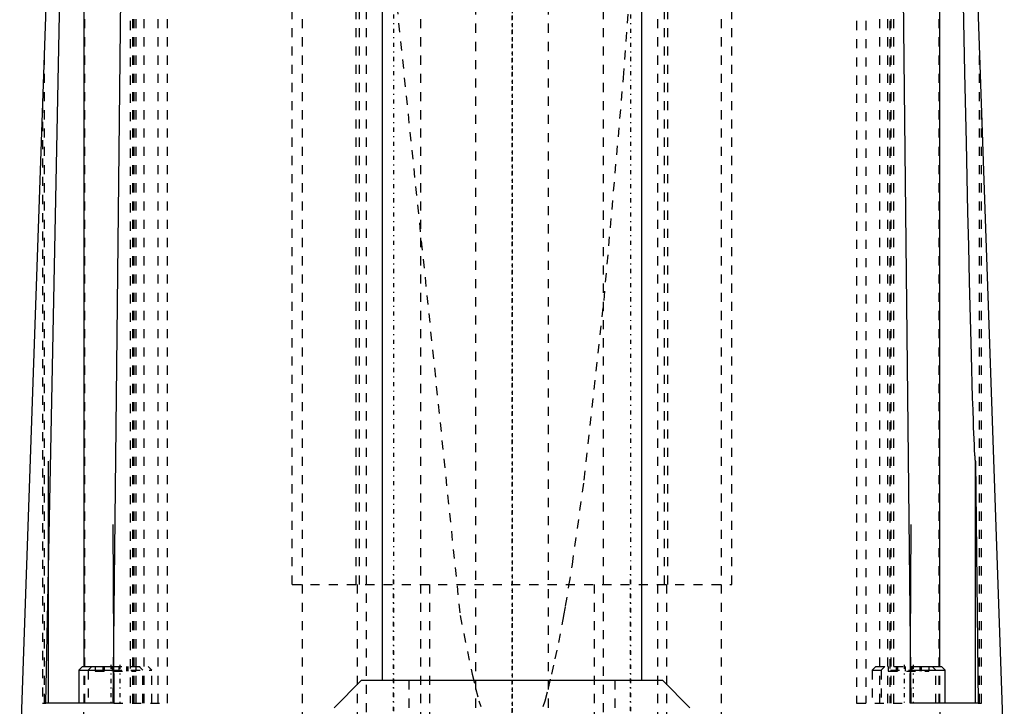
# Model space of a CAD drawing. Extents: x -54 to 54, y -3 to 544.
# Tile 3 of 5: x -54 to 54, y 169 to 244. Entities that reach past the tile are written whole.
import ezdxf

# ---------------------------------------------------------------- set-up
doc = ezdxf.new("R2010")
doc.units = 0
doc.linetypes.add('CENTER', pattern=[1.5, 0.45, -0.5, 0.05, -0.5])
doc.linetypes.add('DASHED', pattern=[2, 1, -1])
for name, color, linetype in [('AM_0', 7, 'CONTINUOUS'), ('AM_3', 7, 'DASHED'), ('AM_7', 7, 'CENTER')]:
    doc.layers.add(name, color=color, linetype=linetype)

msp = doc.modelspace()

# ---------------------------------------------------------------- linework, layer by layer
at = {"layer": 'AM_0', "color": 7, "linetype": 'CONTINUOUS'}
for p, q in [((-14.25, 382), (-14.25, 172)), ((14.25, 172), (14.25, 382)), ((-47.9, 338.3), (-54, 163.5)), ((-51.15, 169.5), (-47.77, 338.3)), ((-46.93, 173.5), (-46.93, 338.3)), ((-41.94, 338.3), (-43.8, 169.5)), ((43.8, 169.5), (41.94, 338.3)), ((46.93, 173.5), (46.93, 338.3)), ((54, 163.5), (47.9, 338.3)), ((-50.83, 169.5), (-50.83, 196.01)), ((50.83, 196.01), (51.15, 169.5)), ((50.83, 169.5), (50.83, 196.01)), ((-43.8, 189.1), (-43.67, 169.5)), ((43.67, 169.5), (43.8, 189.1)), ((-47.1, 173.5), (-47.5, 173.1)), ((-47.5, 173.1), (-47.5, 169.5)), ((-47.5, 173.1), (-43.8, 173.1)), ((-47.1, 173.5), (-43.8, 173.5)), ((43.8, 173.5), (47.1, 173.5)), ((43.8, 173.1), (47.5, 173.1)), ((47.5, 173.1), (47.1, 173.5)), ((47.5, 169.5), (47.5, 173.1)), ((-16.5, 172), (-19.5, 169)), ((-16.5, 172), (16.5, 172)), ((19.5, 169), (16.5, 172)), ((-43.67, 169.5), (-51.15, 169.5)), ((51.15, 169.5), (43.67, 169.5))]:
    msp.add_line(p, q, dxfattribs=at)
msp.add_polyline3d([(49.09, 266.62, 0), (49.65, 238.65, 0), (49.82, 230.92, 0), (49.98, 223.36, 0), (50.07, 219.62, 0), (50.16, 215.73, 0), (50.36, 207.66, 0), (50.49, 202.97, 0), (50.53, 201.66, 0), (50.58, 200.36, 0), (50.6, 199.72, 0), (50.62, 199.08, 0), (50.68, 197.82, 0), (50.71, 197.1, 0), (50.73, 196.89, 0), (50.74, 196.69, 0), (50.75, 196.59, 0), (50.75, 196.48, 0), (50.76, 196.36, 0), (50.77, 196.32, 0), (50.77, 196.29, 0), (50.77, 196.27, 0), (50.78, 196.25, 0), (50.78, 196.22, 0), (50.78, 196.18, 0), (50.79, 196.15, 0), (50.79, 196.12, 0), (50.8, 196.1, 0), (50.8, 196.09, 0), (50.8, 196.09, 0), (50.8, 196.08, 0), (50.8, 196.08, 0), (50.8, 196.08, 0), (50.8, 196.07, 0), (50.8, 196.07, 0), (50.8, 196.07, 0), (50.8, 196.06, 0), (50.8, 196.06, 0), (50.8, 196.05, 0), (50.8, 196.05, 0), (50.81, 196.05, 0), (50.81, 196.04, 0), (50.81, 196.04, 0), (50.81, 196.03, 0), (50.81, 196.03, 0), (50.81, 196.03, 0), (50.81, 196.02, 0), (50.81, 196.02, 0), (50.82, 196.02, 0), (50.82, 196.01, 0), (50.82, 196.01, 0), (50.82, 196.01, 0), (50.82, 196.01, 0), (50.82, 196.01, 0), (50.83, 196.01, 0), (50.83, 196.01, 0), (50.83, 196.01, 0)], dxfattribs=at)
at = {"layer": 'AM_3', "color": 6, "linetype": 'DASHED'}
for p, q in [((-22.98, 157.5), (-22.98, 358.3)), ((22.98, 157.5), (22.98, 358.3)), ((-24.1, 182.5), (-24.1, 356)), ((-17.1, 182.5), (-17.1, 356)), ((-16.72, 182.5), (-16.72, 356)), ((16.72, 182.5), (16.72, 356)), ((17.1, 182.5), (17.1, 356)), ((24.1, 182.5), (24.1, 356)), ((-16, 341.5), (-16, 155.5)), ((-10, 155.5), (-10, 341.5)), ((-4, 342), (-4, 155)), ((4, 155), (4, 342)), ((10, 341.5), (10, 155.5)), ((16, 155.5), (16, 341.5)), ((-46.85, 169.5), (-46.85, 338.3)), ((-41.9, 338.3), (-41.9, 169.5)), ((-41.58, 169.5), (-41.58, 338.3)), ((-41.43, 169.5), (-41.43, 338.3)), ((-41.22, 169.5), (-41.22, 338.3)), ((-40.34, 169.5), (-40.34, 338.3)), ((-38.8, 169.5), (-38.8, 338.3)), ((-37.8, 169.5), (-37.8, 338.3)), ((37.8, 338.3), (37.8, 169.5)), ((38.8, 338.3), (38.8, 169.5)), ((40.34, 169.5), (40.34, 338.3)), ((41.22, 169.5), (41.22, 338.3)), ((41.43, 338.3), (41.43, 169.5)), ((41.58, 169.5), (41.58, 338.3)), ((41.9, 169.5), (41.9, 338.3)), ((46.85, 169.5), (46.85, 338.3)), ((-51.29, 169.5), (-51.29, 241.07)), ((51.29, 169.5), (51.29, 241.07)), ((-51.5, 235.22), (-51.5, 169.5)), ((51.5, 169.5), (51.5, 235.22)), ((-24.1, 182.5), (24.1, 182.5)), ((-17, 182.5), (-17, 157.5)), ((-9, 157.5), (-9, 182.5)), ((9, 182.5), (9, 157.5)), ((17, 157.5), (17, 182.5)), ((-46.93, 169.5), (-46.93, 173.5)), ((-46.1, 173.5), (-46.5, 173.1)), ((-46.5, 173.1), (-46.5, 169.5)), ((-45.73, 173.5), (-45.73, 173)), ((-45.73, 173), (-41.27, 173)), ((-44.87, 173.5), (-44.87, 173)), ((-44.73, 173.5), (-44.73, 173)), ((-43.87, 173.5), (-43.87, 173)), ((-43.8, 173.5), (-39.9, 173.5)), ((-43.8, 173.1), (-39.5, 173.1)), ((-43.13, 173.5), (-43.13, 173)), ((-42.27, 173.5), (-42.27, 173)), ((-42.13, 173.5), (-42.13, 173)), ((-41.27, 173.5), (-41.27, 173)), ((-40.5, 173.1), (-40.9, 173.5)), ((-40.5, 169.5), (-40.5, 173.1)), ((-39.5, 173.1), (-39.9, 173.5)), ((-39.5, 169.5), (-39.5, 173.1)), ((39.9, 173.5), (39.5, 173.1)), ((39.5, 173.1), (39.5, 169.5)), ((39.5, 173.1), (43.8, 173.1)), ((39.9, 173.5), (43.8, 173.5)), ((40.9, 173.5), (40.5, 173.1)), ((40.5, 173.1), (40.5, 169.5)), ((41.27, 173.5), (41.27, 173)), ((41.27, 173), (45.73, 173)), ((42.13, 173.5), (42.13, 173)), ((42.27, 173.5), (42.27, 173)), ((43.13, 173.5), (43.13, 173)), ((43.87, 173.5), (43.87, 173)), ((44.73, 173.5), (44.73, 173)), ((44.87, 173.5), (44.87, 173)), ((45.73, 173.5), (45.73, 173)), ((46.5, 173.1), (46.1, 173.5)), ((46.5, 169.5), (46.5, 173.1)), ((46.93, 169.5), (46.93, 173.5)), ((-11.3, 172), (-11.3, 141)), ((11.3, 141), (11.3, 172)), ((-51.5, 169.5), (-51.15, 169.5)), ((-46.98, 157.5), (-46.98, 169.5)), ((-43.67, 169.5), (-37.8, 169.5)), ((37.8, 169.5), (43.67, 169.5)), ((46.98, 157.5), (46.98, 169.5)), ((51.15, 169.5), (51.5, 169.5))]:
    msp.add_line(p, q, dxfattribs=at)
for points in [[(-13.26, 252, 0), (-5.69, 179.09, 0), (-4.37, 172.67, 0), (-3.99, 171.15, 0), (-3.62, 169.76, 0), (-3.43, 169.12, 0)], [(3.43, 169.12, 0), (3.62, 169.76, 0), (3.99, 171.15, 0), (4.37, 172.67, 0), (4.75, 174.34, 0), (5.13, 176.13, 0), (5.5, 178.07, 0), (5.69, 179.09, 0), (5.88, 180.14, 0), (6.25, 182.35, 0), (6.62, 184.69, 0), (7.92, 193.96, 0), (10.1, 213.66, 0), (12.23, 238.07, 0), (13.26, 252, 0)]]:
    msp.add_polyline3d(points, dxfattribs=at)
at = {"layer": 'AM_7', "color": 4, "linetype": 'CENTER'}
for p, q in [((0, 395.25), (0, 147.46)), ((0, 140.55), (0, 392.5)), ((-13, 361.25), (-13, 135.75)), ((13, 361.25), (13, 135.75)), ((0, 358.75), (0, 122.25)), ((-13, 156.25), (-13, 183.75)), ((13, 156.25), (13, 183.75)), ((-44, 173.7), (-44, 169.3)), ((-43, 173.7), (-43, 169.3)), ((43, 173.7), (43, 169.3)), ((44, 173.7), (44, 169.3))]:
    msp.add_line(p, q, dxfattribs=at)

doc.saveas('drawing.dxf')
